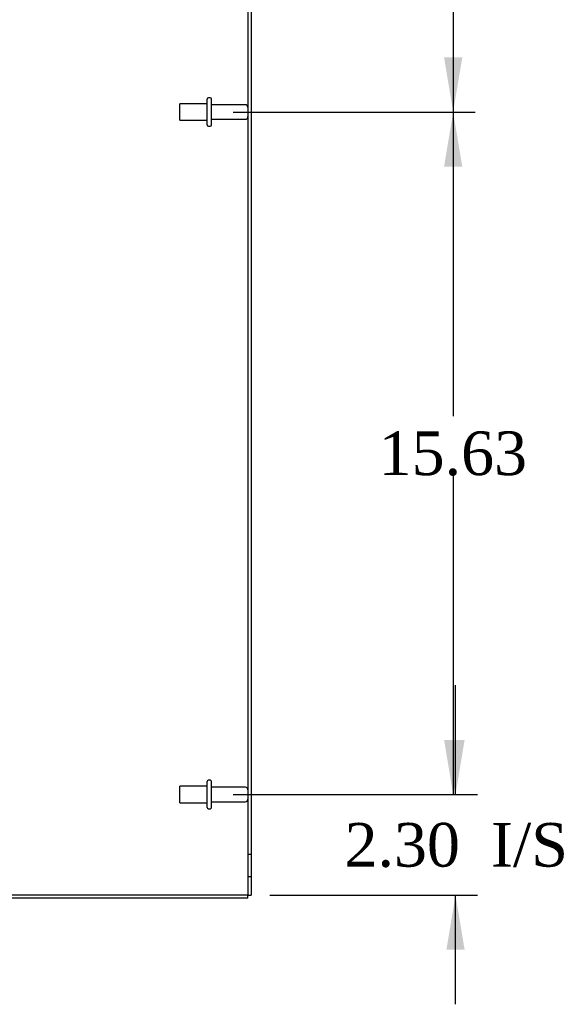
# Model space of a CAD drawing. Header units: inches. Extents: x 1 to 240, y -1 to 159.
# Tile 16 of 20: x 121 to 133, y 56 to 79. Entities that reach past the tile are written whole.
import ezdxf
from ezdxf.enums import TextEntityAlignment as Align
from ezdxf.lldxf.tags import DXFTag

# ---------------------------------------------------------------- set-up
doc = ezdxf.new("R2010")
doc.units = ezdxf.units.IN
doc.header["$MEASUREMENT"] = 0
for name, color, linetype in [('COM70701-2', 7, 'Continuous'), ('COM70703-6', 7, 'Continuous'), ('COM70704-2', 7, 'Continuous'), ('Default', 7, 'Continuous'), ('STD26089', 7, 'Continuous')]:
    doc.layers.add(name, color=color, linetype=linetype)
doc.styles.add('SEACAD_Times_New_Roman', font='times.ttf')
tags = doc.linetypes.add('HIDDEN2', pattern=[0.1875, 0.125, -0.0625]).pattern_tags.tags
tags[6:7] = [DXFTag(74, 4), DXFTag(75, 0), DXFTag(340, '0'), DXFTag(46, 0.0), DXFTag(50, 0.0), DXFTag(44, 0.0), DXFTag(45, 0.0)]
tags[4:5] = [DXFTag(74, 4), DXFTag(75, 0), DXFTag(340, '0'), DXFTag(46, 0.0), DXFTag(50, 0.0), DXFTag(44, 0.0), DXFTag(45, 0.0)]
doc.dimstyles.new('HAMMOND_(STH_-_240x160)', dxfattribs={"dimtxt": 1, "dimasz": 1.25, "dimexe": 0.5, "dimexo": 0.5, "dimgap": 0.25, "dimtad": 0, "dimtih": 1, "dimtoh": 1, "dimzin": 0, "dimdsep": 46, "dimtxsty": 'SEACAD_Times_New_Roman', "dimblk1": '_SE_FILLED', "dimblk2": '_SE_FILLED', "dimsah": 1, "dimcen": 0.5, "dimadec": 0, "dimazin": 0, "dimtfac": 0.8, "dimtofl": 0, "dimtmove": 0, "dimatfit": 3, "dimfxl": 1, "dimtolj": 1, "dimtzin": 0, "dimarcsym": 0})

# ---------------------------------------------------------------- blocks, each defined once
blk = doc.blocks.new('SE2')
at = {"layer": 'COM70701-2', "color": 7, "linetype": 'Continuous'}
for p in [(126.113, 102.249), (126.041, 58.952)]:
    blk.add_line(p, (126.113, 58.952), dxfattribs=at)
at = {"layer": 'COM70701-2', "color": 7, "linetype": 'HIDDEN2'}
for p, q in [((126.113, 59.88), (126.041, 59.88)), ((126.041, 59.38), (126.113, 59.38))]:
    blk.add_line(p, q, dxfattribs=at)
at = {"layer": 'COM70703-6', "color": 7, "linetype": 'Continuous'}
for q in [(110.221, 58.88), (126.041, 58.952)]:
    blk.add_line((126.041, 58.88), q, dxfattribs=at)
at = {"layer": 'COM70704-2', "color": 7, "linetype": 'Continuous'}
for p, q in [((126.041, 102.25), (126.041, 58.952)), ((126.041, 58.952), (110.221, 58.952))]:
    blk.add_line(p, q, dxfattribs=at)
at = {"layer": 'STD26089', "color": 7, "linetype": 'HIDDEN2'}
for p, q in [((125.104, 76.585), (125.104, 77.175)), ((125.174, 77.205), (125.134, 77.205)), ((125.204, 76.585), (125.204, 77.175)), ((124.479, 76.693), (124.479, 77.068)), ((125.104, 77.068), (124.479, 77.068)), ((125.981, 77.046), (125.204, 77.046)), ((124.479, 76.693), (125.104, 76.693)), ((125.204, 76.714), (125.981, 76.714)), ((125.134, 76.555), (125.174, 76.555)), ((125.104, 60.96), (125.104, 61.55)), ((125.174, 61.58), (125.134, 61.58)), ((125.204, 60.96), (125.204, 61.55)), ((124.479, 61.068), (124.479, 61.443)), ((125.104, 61.443), (124.479, 61.443)), ((125.981, 61.421), (125.204, 61.421)), ((124.479, 61.068), (125.104, 61.068)), ((125.134, 60.93), (125.174, 60.93)), ((125.204, 61.089), (125.981, 61.089))]:
    blk.add_line(p, q, dxfattribs=at)
for centre, radius, start, end in [((125.134, 77.175), 0.03, 90, 180), ((125.174, 77.175), 0.03, 0, 90), ((125.981, 76.986), 0.06, 0, 90), ((125.981, 76.774), 0.06, 270, 0), ((125.134, 76.585), 0.03, 180, 270), ((125.174, 76.585), 0.03, 270, 0), ((125.134, 61.55), 0.03, 90, 180), ((125.174, 61.55), 0.03, 0, 90), ((125.981, 61.361), 0.06, 0, 90), ((125.981, 61.149), 0.06, 270, 0), ((125.134, 60.96), 0.03, 180, 270), ((125.174, 60.96), 0.03, 270, 0)]:
    blk.add_arc(centre, radius, start, end, dxfattribs=at)
blk = doc.blocks.new('DMBLK681')
at = {"layer": 'Default', "linetype": 'Continuous', "transparency": 16777216}
for points in [[(131.002, 62.505), (130.586, 62.505), (130.794, 61.255)], [(131.002, 57.702), (130.794, 58.952), (130.586, 57.702)]]:
    blk.add_hatch(color=7, dxfattribs=at).paths.add_polyline_path(points)
at = {"layer": 'Default', "color": 7, "linetype": 'Continuous', "transparency": 16777216}
for p, q in [((130.794, 61.255), (130.794, 63.755)), ((125.704, 61.255), (131.294, 61.255)), ((126.541, 58.952), (131.294, 58.952)), ((130.794, 56.452), (130.794, 58.952))]:
    blk.add_line(p, q, dxfattribs=at)
at = {"layer": 'Default', "color": 7, "linetype": 'Continuous', "transparency": 16777216, "style": 'SEACAD_Times_New_Roman'}
for s, p in [('I/S', (131.606, 60.604)), ('2.30', (128.252, 60.604))]:
    blk.add_text(s, height=1, dxfattribs=at).set_placement(p, align=Align.TOP_LEFT)
blk = doc.blocks.new('_SE_FILLED')
at = {"color": 0}
blk.add_line((0, 0), (-1, 0), dxfattribs=at)
blk.add_solid([(0, 0), (-1, -0.1665), (-1, 0.1665), (0, 0)], dxfattribs=at)
blk = doc.blocks.new('DMBLK707')
at = {"layer": 'Default', "linetype": 'Continuous', "transparency": 16777216}
for points in [[(130.949, 91.255), (130.74, 92.505), (130.532, 91.255)], [(130.949, 78.13), (130.532, 78.13), (130.74, 76.88)]]:
    blk.add_hatch(color=7, dxfattribs=at).paths.add_polyline_path(points)
at = {"layer": 'Default', "color": 7, "linetype": 'Continuous', "transparency": 16777216}
for p, q in [((125.704, 92.505), (131.24, 92.505)), ((130.74, 92.505), (130.74, 85.543)), ((130.74, 84.193), (130.74, 76.88)), ((125.704, 76.88), (131.24, 76.88))]:
    blk.add_line(p, q, dxfattribs=at)
at = {"layer": 'Default', "color": 7, "linetype": 'Continuous', "transparency": 16777216, "style": 'SEACAD_Times_New_Roman'}
blk.add_text('15.63', height=1, dxfattribs=at).set_placement((129.034, 85.193), align=Align.TOP_LEFT)
blk = doc.blocks.new('DMBLK708')
at = {"layer": 'Default', "linetype": 'Continuous', "transparency": 16777216}
for points in [[(130.949, 75.63), (130.74, 76.88), (130.532, 75.63)], [(130.949, 62.505), (130.532, 62.505), (130.74, 61.255)]]:
    blk.add_hatch(color=7, dxfattribs=at).paths.add_polyline_path(points)
at = {"layer": 'Default', "color": 7, "linetype": 'Continuous', "transparency": 16777216}
for p, q in [((125.704, 76.88), (131.24, 76.88)), ((130.74, 76.88), (130.74, 69.918)), ((130.74, 68.568), (130.74, 61.255)), ((125.704, 61.255), (131.24, 61.255))]:
    blk.add_line(p, q, dxfattribs=at)
at = {"layer": 'Default', "color": 7, "linetype": 'Continuous', "transparency": 16777216, "style": 'SEACAD_Times_New_Roman'}
blk.add_text('15.63', height=1, dxfattribs=at).set_placement((129.034, 69.568), align=Align.TOP_LEFT)

msp = doc.modelspace()

# ---------------------------------------------------------------- block references
at = {"layer": 'Default'}
msp.add_blockref('SE2', (0, 0), dxfattribs=at)

# ---------------------------------------------------------------- dimensions: what is measured, and where the dimension line sits
at = {"layer": 'Default', "color": 7, "linetype": 'Continuous'}
for base, p1, p2, angle, text, picture, middle, dimtype in [((130.740448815, 92.505003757), (125.20390184, 92.505003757), (125.20390184, 76.880003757), 270, '\\A1;<>', 'DMBLK707', (130.740448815, 84.692503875), 161), ((130.740448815, 76.880003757), (125.20390184, 76.880003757), (125.20390184, 61.255003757), 270, '\\A1;<>', 'DMBLK708', (130.740448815, 69.067503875), 161), ((130.794, 61.255), (126.041, 58.952), (125.204, 61.255), 90, '\\A1;<> I/S', 'DMBLK681', (130.794, 60.104), 160)]:
    dim = msp.add_linear_dim(base=base, p1=p1, p2=p2, angle=angle, text=text, dimstyle='HAMMOND_(STH_-_240x160)', dxfattribs=at)
    dim.commit()
    dim.dimension.update_dxf_attribs({"geometry": picture, "text_midpoint": middle, "dimtype": dimtype})

doc.saveas('drawing.dxf')
